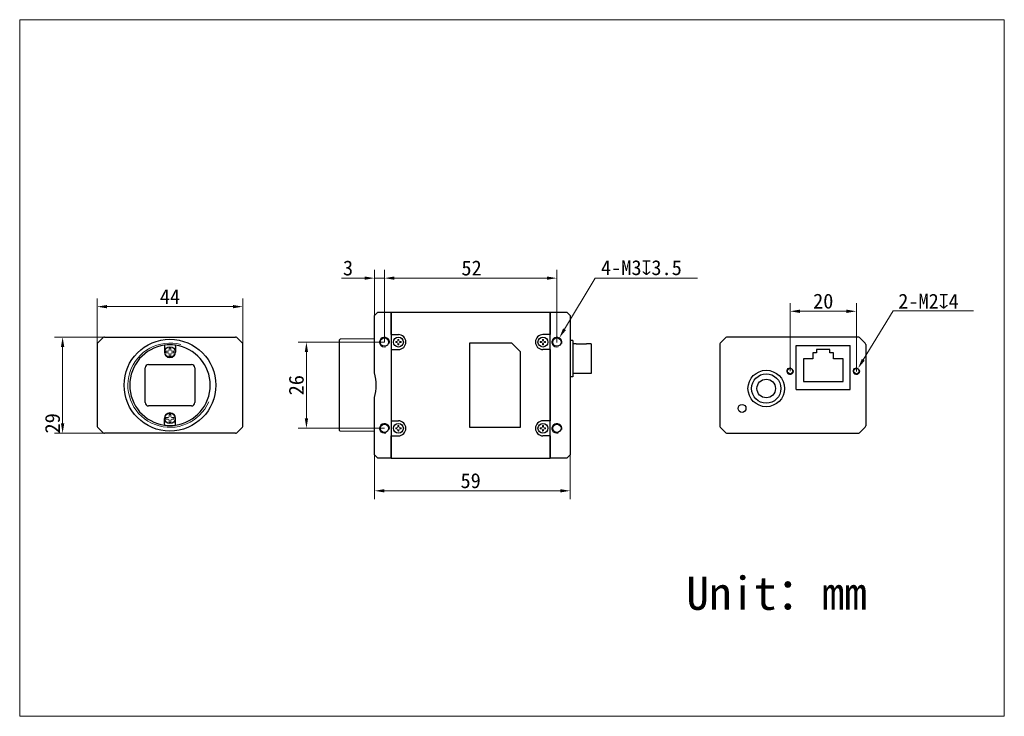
# Model space of a CAD drawing. Header units: millimetres. Extents: x -1 to 296, y -2 to 208.
import ezdxf

# ---------------------------------------------------------------- set-up
doc = ezdxf.new("R2010")
doc.units = ezdxf.units.MM
doc.header["$LTSCALE"] = 16.335
doc.header["$PDMODE"] = 3
doc.header["$PDSIZE"] = 8
doc.layers.get('0').update_dxf_attribs({"linetype": 'CONTINUOUS'})
doc.layers.get('Defpoints').update_dxf_attribs({"linetype": 'CONTINUOUS'})
for name, color, linetype in [('ASM_DXF_FORMAT', 7, 'CONTINUOUS'), ('BRACKET_GLASDXF_CONTINUOUS_LINE', 7, 'CONTINUOUS'), ('D-01-34-26-0DXF_CONTINUOUS_LINE', 7, 'CONTINUOUS'), ('HR10A-7R-6PBDXF_CONTINUOUS_LINE', 7, 'CONTINUOUS'), ('RJ45-B563S-LDXF_CONTINUOUS_LINE', 7, 'CONTINUOUS'), ('SC-CM2X3B_DXF_CONTINUOUS_LINE', 7, 'CONTINUOUS'), ('SC-T1M2X3B_DXF_CONTINUOUS_LINE', 7, 'CONTINUOUS')]:
    doc.layers.add(name, color=color, linetype=linetype)
doc.styles.get("Standard").update_dxf_attribs({"font": 'simfang.ttf'})
doc.dimstyles.new('DIMSTYLE_2', dxfattribs={"dimtxt": 4.5, "dimasz": 3, "dimexe": 2.5, "dimexo": 0, "dimgap": 0.75, "dimtad": 1, "dimdsep": 46, "dimtxsty": 'STANDARD', "dimblk": '_FILLED', "dimcen": 0.09, "dimclrd": 8, "dimclre": 8, "dimclrt": 7, "dimadec": 0, "dimazin": 0, "dimtp": 0.05, "dimtm": 0.05, "dimtfac": 1, "dimtofl": 0, "dimtmove": 0, "dimatfit": 3, "dimldrblk": '_FILLED', "dimfxl": 1, "dimtolj": 1, "dimlwd": 15, "dimlwe": 15, "dimarcsym": 0})

# ---------------------------------------------------------------- blocks, each defined once
blk = doc.blocks.new('_FILLED')
at = {"color": 0, "linetype": 'ByBlock'}
blk.add_solid([(0, 0), (-1, 0.167), (-1, -0.167)], dxfattribs=at)
blk = doc.blocks.new('*D1')
at = {"layer": 'D-01-34-26-0DXF_CONTINUOUS_LINE', "color": 8, "linetype": 'Continuous', "lineweight": 15, "transparency": 16777216}
for p, q in [((106.45, 77.28), (106.45, 63.94)), ((165.45, 77.28), (165.45, 63.94)), ((162.45, 66.44), (109.45, 66.44))]:
    blk.add_line(p, q, dxfattribs=at)
at = {"layer": 'Defpoints', "color": 0, "linetype": 'Continuous', "transparency": 16777216}
for p in [(106.45, 77.28), (165.45, 77.28), (106.45, 66.44)]:
    blk.add_point(p, dxfattribs=at)
at = {"layer": 'D-01-34-26-0DXF_CONTINUOUS_LINE', "color": 8, "linetype": 'Continuous', "lineweight": 15, "transparency": 16777216, "xscale": 3, "yscale": 3, "zscale": 3, "rotation": 180}
blk.add_blockref('_FILLED', (106.45, 66.44), dxfattribs=at)
at = {"layer": 'D-01-34-26-0DXF_CONTINUOUS_LINE', "color": 8, "linetype": 'Continuous', "lineweight": 15, "transparency": 16777216, "xscale": 3, "yscale": 3, "zscale": 3}
blk.add_blockref('_FILLED', (165.45, 66.44), dxfattribs=at)
at = {"layer": 'D-01-34-26-0DXF_CONTINUOUS_LINE', "color": 7, "linetype": 'Continuous', "lineweight": 15, "transparency": 16777216, "insert": (135.45, 69.47), "char_height": 4.5, "attachment_point": 5}
blk.add_mtext('\\A1;59', dxfattribs=at)
blk = doc.blocks.new('*D2')
at = {"layer": 'D-01-34-26-0DXF_CONTINUOUS_LINE', "color": 8, "linetype": 'Continuous', "lineweight": 15, "transparency": 16777216}
for p, q in [((109.45, 111.28), (109.45, 133.06)), ((161.45, 111.28), (161.45, 133.06)), ((158.45, 130.56), (112.45, 130.56))]:
    blk.add_line(p, q, dxfattribs=at)
at = {"layer": 'Defpoints', "color": 0, "linetype": 'Continuous', "transparency": 16777216}
for p in [(109.45, 130.56), (109.45, 111.28), (161.45, 111.28)]:
    blk.add_point(p, dxfattribs=at)
at = {"layer": 'D-01-34-26-0DXF_CONTINUOUS_LINE', "color": 8, "linetype": 'Continuous', "lineweight": 15, "transparency": 16777216, "xscale": 3, "yscale": 3, "zscale": 3, "rotation": 180}
blk.add_blockref('_FILLED', (109.45, 130.56), dxfattribs=at)
at = {"layer": 'D-01-34-26-0DXF_CONTINUOUS_LINE', "color": 8, "linetype": 'Continuous', "lineweight": 15, "transparency": 16777216, "xscale": 3, "yscale": 3, "zscale": 3}
blk.add_blockref('_FILLED', (161.45, 130.56), dxfattribs=at)
at = {"layer": 'D-01-34-26-0DXF_CONTINUOUS_LINE', "color": 7, "linetype": 'Continuous', "lineweight": 15, "transparency": 16777216, "insert": (135.72, 133.59), "char_height": 4.5, "attachment_point": 5}
blk.add_mtext('\\A1;52', dxfattribs=at)
blk = doc.blocks.new('*D3')
at = {"layer": 'D-01-34-26-0DXF_CONTINUOUS_LINE', "color": 8, "linetype": 'Continuous', "lineweight": 15, "transparency": 16777216}
for p, q in [((106.45, 113.78), (106.45, 133.06)), ((109.45, 111.28), (109.45, 133.06)), ((103.45, 130.56), (96.46, 130.56)), ((109.45, 130.56), (106.45, 130.56)), ((112.45, 130.56), (115.45, 130.56))]:
    blk.add_line(p, q, dxfattribs=at)
at = {"layer": 'Defpoints', "color": 0, "linetype": 'Continuous', "transparency": 16777216}
for p in [(109.45, 130.56), (106.45, 113.78), (109.45, 111.28)]:
    blk.add_point(p, dxfattribs=at)
at = {"layer": 'D-01-34-26-0DXF_CONTINUOUS_LINE', "color": 8, "linetype": 'Continuous', "lineweight": 15, "transparency": 16777216, "xscale": 3, "yscale": 3, "zscale": 3}
blk.add_blockref('_FILLED', (106.45, 130.56), dxfattribs=at)
at = {"layer": 'D-01-34-26-0DXF_CONTINUOUS_LINE', "color": 8, "linetype": 'Continuous', "lineweight": 15, "transparency": 16777216, "xscale": 3, "yscale": 3, "zscale": 3, "rotation": 180}
blk.add_blockref('_FILLED', (109.45, 130.56), dxfattribs=at)
at = {"layer": 'D-01-34-26-0DXF_CONTINUOUS_LINE', "color": 7, "linetype": 'Continuous', "lineweight": 15, "transparency": 16777216, "insert": (98.46, 133.59), "char_height": 4.5, "attachment_point": 5}
blk.add_mtext('\\A1;3', dxfattribs=at)
blk = doc.blocks.new('*D4')
at = {"color": 8, "linetype": 'Continuous', "lineweight": 15, "transparency": 16777216}
for p, q in [((173.01, 130.59), (163.76, 115.14)), ((161.36, 111.28), (161.54, 111.28)), ((161.45, 111.19), (161.45, 111.37))]:
    blk.add_line(p, q, dxfattribs=at)
at = {"layer": 'Defpoints', "color": 0, "linetype": 'Continuous', "transparency": 16777216}
for p in [(160.68, 109.99), (162.22, 112.57)]:
    blk.add_point(p, dxfattribs=at)
at = {"color": 8, "linetype": 'Continuous', "lineweight": 15, "transparency": 16777216, "xscale": 3, "yscale": 3, "zscale": 3, "rotation": 239.1101778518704}
blk.add_blockref('_FILLED', (162.22, 112.57), dxfattribs=at)
at = {"color": 7, "linetype": 'Continuous', "lineweight": 15, "transparency": 16777216, "insert": (169.54, 130.63), "char_height": 4.5, "attachment_point": 5, "rotation": 59.1102}
blk.add_mtext('\\A1;{\\fMS PGothic|b0|i0|c134|p34; }', dxfattribs=at)
blk = doc.blocks.new('*D5')
at = {"color": 8, "linetype": 'Continuous', "lineweight": 15, "transparency": 16777216}
for p, q in [((28.19, 112.78), (9.87, 112.78)), ((12.37, 109.78), (12.37, 86.78)), ((28.36, 83.78), (9.87, 83.78))]:
    blk.add_line(p, q, dxfattribs=at)
at = {"layer": 'Defpoints', "color": 0, "linetype": 'Continuous', "transparency": 16777216}
for p in [(28.19, 112.78), (12.37, 83.78), (28.36, 83.78)]:
    blk.add_point(p, dxfattribs=at)
at = {"color": 8, "linetype": 'Continuous', "lineweight": 15, "transparency": 16777216, "xscale": 3, "yscale": 3, "zscale": 3}
for p, rotation in [((12.37, 112.78), 90), ((12.37, 83.78), 270)]:
    blk.add_blockref('_FILLED', p, dxfattribs=dict(at, rotation=rotation))
at = {"color": 7, "linetype": 'Continuous', "lineweight": 15, "transparency": 16777216, "insert": (9.34, 86.78), "char_height": 4.5, "attachment_point": 5, "rotation": 90}
blk.add_mtext('\\A1;29', dxfattribs=at)
blk = doc.blocks.new('*D6')
at = {"color": 8, "linetype": 'Continuous', "lineweight": 15, "transparency": 16777216}
for p, q in [((22.75, 108.78), (22.75, 124.46)), ((63.75, 121.96), (25.75, 121.96)), ((66.75, 108.28), (66.75, 124.46))]:
    blk.add_line(p, q, dxfattribs=at)
at = {"layer": 'Defpoints', "color": 0, "linetype": 'Continuous', "transparency": 16777216}
for p in [(22.75, 121.96), (22.75, 108.78), (66.75, 108.28)]:
    blk.add_point(p, dxfattribs=at)
at = {"color": 8, "linetype": 'Continuous', "lineweight": 15, "transparency": 16777216, "xscale": 3, "yscale": 3, "zscale": 3, "rotation": 180}
blk.add_blockref('_FILLED', (22.75, 121.96), dxfattribs=at)
at = {"color": 8, "linetype": 'Continuous', "lineweight": 15, "transparency": 16777216, "xscale": 3, "yscale": 3, "zscale": 3}
blk.add_blockref('_FILLED', (66.75, 121.96), dxfattribs=at)
at = {"color": 7, "linetype": 'Continuous', "lineweight": 15, "transparency": 16777216, "insert": (44.75, 124.96), "char_height": 4.5, "attachment_point": 5}
blk.add_mtext('\\A1;44', dxfattribs=at)
blk = doc.blocks.new('*D7')
at = {"color": 8, "linetype": 'Continuous', "lineweight": 15, "transparency": 16777216}
for p, q in [((109.45, 111.28), (83.41, 111.28)), ((85.91, 108.28), (85.91, 88.28)), ((109.45, 85.28), (83.41, 85.28))]:
    blk.add_line(p, q, dxfattribs=at)
at = {"layer": 'Defpoints', "color": 0, "linetype": 'Continuous', "transparency": 16777216}
for p in [(109.45, 111.28), (85.91, 85.28), (109.45, 85.28)]:
    blk.add_point(p, dxfattribs=at)
at = {"color": 8, "linetype": 'Continuous', "lineweight": 15, "transparency": 16777216, "xscale": 3, "yscale": 3, "zscale": 3}
for p, rotation in [((85.91, 111.28), 90), ((85.91, 85.28), 270)]:
    blk.add_blockref('_FILLED', p, dxfattribs=dict(at, rotation=rotation))
at = {"color": 7, "linetype": 'Continuous', "lineweight": 15, "transparency": 16777216, "insert": (82.88, 98.28), "char_height": 4.5, "attachment_point": 5, "rotation": 90}
blk.add_mtext('\\A1;26', dxfattribs=at)
blk = doc.blocks.new('*D8')
at = {"color": 8, "linetype": 'Continuous', "lineweight": 15, "transparency": 16777216}
for p, q in [((231.8, 102.53), (231.8, 123.06)), ((251.8, 102.53), (251.8, 123.06)), ((234.8, 120.56), (248.8, 120.56))]:
    blk.add_line(p, q, dxfattribs=at)
at = {"layer": 'Defpoints', "color": 0, "linetype": 'Continuous', "transparency": 16777216}
for p in [(251.8, 120.56), (231.8, 102.53), (251.8, 102.53)]:
    blk.add_point(p, dxfattribs=at)
at = {"color": 8, "linetype": 'Continuous', "lineweight": 15, "transparency": 16777216, "xscale": 3, "yscale": 3, "zscale": 3, "rotation": 180}
blk.add_blockref('_FILLED', (231.8, 120.56), dxfattribs=at)
at = {"color": 8, "linetype": 'Continuous', "lineweight": 15, "transparency": 16777216, "xscale": 3, "yscale": 3, "zscale": 3}
blk.add_blockref('_FILLED', (251.8, 120.56), dxfattribs=at)
at = {"color": 7, "linetype": 'Continuous', "lineweight": 15, "transparency": 16777216, "insert": (241.8, 123.59), "char_height": 4.5, "attachment_point": 5}
blk.add_mtext('\\A1;20', dxfattribs=at)
blk = doc.blocks.new('*D9')
at = {"color": 8, "linetype": 'Continuous', "lineweight": 15, "transparency": 16777216}
for p, q in [((262.86, 120.73), (253.88, 105.95)), ((251.71, 102.53), (251.89, 102.53)), ((251.8, 102.44), (251.8, 102.62))]:
    blk.add_line(p, q, dxfattribs=at)
at = {"layer": 'Defpoints', "color": 0, "linetype": 'Continuous', "transparency": 16777216}
for p in [(251.28, 101.68), (252.32, 103.38)]:
    blk.add_point(p, dxfattribs=at)
at = {"color": 8, "linetype": 'Continuous', "lineweight": 15, "transparency": 16777216, "xscale": 3, "yscale": 3, "zscale": 3, "rotation": 238.7115125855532}
blk.add_blockref('_FILLED', (252.32, 103.38), dxfattribs=at)
at = {"color": 7, "linetype": 'Continuous', "lineweight": 30, "transparency": 16777216, "insert": (259.39, 120.79), "char_height": 4.5, "attachment_point": 5, "rotation": 58.7115}
blk.add_mtext('\\A1;{\\fMS PGothic|b0|i0|c134|p34; }', dxfattribs=at)

msp = doc.modelspace()

# ---------------------------------------------------------------- linework, layer by layer
at = {"color": 8, "linetype": 'Continuous', "lineweight": 15}
for p, q in [((173.008, 130.593), (203.857, 130.593)), ((262.859, 120.728), (287.116, 120.728))]:
    msp.add_line(p, q, dxfattribs=at)
at = {"layer": 'ASM_DXF_FORMAT', "color": 7, "linetype": 'Continuous', "lineweight": 15}
for p, q in [((-0.579, -1.535), (-0.579, 208.465)), ((-0.579, 208.465), (296.421, 208.465)), ((296.421, -1.535), (296.421, 208.465)), ((-0.579, -1.535), (296.421, -1.535))]:
    msp.add_line(p, q, dxfattribs=at)
at = {"layer": 'BRACKET_GLASDXF_CONTINUOUS_LINE', "color": 7, "linetype": 'Continuous', "lineweight": 30}
for p, q in [((43.12, 110.018), (43.12, 108.28)), ((46.382, 110.018), (46.382, 108.28)), ((38.251, 104.53), (51.251, 104.53)), ((37.251, 93.03), (37.251, 103.53)), ((52.251, 103.53), (52.251, 93.03)), ((51.251, 92.03), (38.251, 92.03)), ((43.12, 86.543), (43.12, 88.28)), ((46.382, 86.543), (46.382, 88.28))]:
    msp.add_line(p, q, dxfattribs=at)
for centre, radius, start, end in [((44.751, 98.28), 12.15, 97.6419, 262.3581), ((44.751, 98.28), 12.15, 82.4329, 97.5671), ((44.751, 98.28), 12.15, 277.6419, 82.3581), ((44.751, 108.28), 1.631, 180, 0), ((38.251, 103.53), 1, 90, 180), ((51.251, 103.53), 1, 0, 90), ((38.251, 93.03), 1, 180, 270), ((51.251, 93.03), 1, 270, 0), ((44.751, 88.28), 1.631, 0, 180), ((44.751, 98.28), 12.15, 262.4329, 277.5671)]:
    msp.add_arc(centre, radius, start, end, dxfattribs=at)
for points, knots in [([(43.135, 110.322), (43.135, 110.322), (43.133, 110.32), (43.132, 110.315), (43.13, 110.308), (43.128, 110.292), (43.126, 110.267), (43.124, 110.229), (43.122, 110.184), (43.12, 110.112), (43.12, 110.056), (43.12, 110.018)], [0, 0, 0, 0, 0.007483, 0.0233819, 0.0482984, 0.0821762, 0.1756834, 0.3000809, 0.4507134, 0.6220427, 1, 1, 1, 1]), ([(46.382, 110.018), (46.382, 110.056), (46.382, 110.112), (46.38, 110.184), (46.378, 110.229), (46.376, 110.267), (46.374, 110.292), (46.372, 110.308), (46.37, 110.315), (46.369, 110.32), (46.367, 110.322), (46.367, 110.322)], [0, 0, 0, 0, 0.3779573, 0.5492866, 0.6999191, 0.8243166, 0.9178238, 0.9517016, 0.9766181, 0.992517, 1, 1, 1, 1]), ([(43.12, 86.543), (43.12, 86.505), (43.12, 86.449), (43.122, 86.377), (43.124, 86.332), (43.126, 86.294), (43.128, 86.268), (43.13, 86.253), (43.132, 86.245), (43.133, 86.241), (43.135, 86.238), (43.135, 86.238)], [0, 0, 0, 0, 0.3779573, 0.5492866, 0.6999191, 0.8243166, 0.9178238, 0.9517016, 0.9766181, 0.992517, 1, 1, 1, 1]), ([(46.367, 86.238), (46.367, 86.238), (46.369, 86.241), (46.37, 86.245), (46.372, 86.253), (46.374, 86.268), (46.376, 86.294), (46.378, 86.332), (46.38, 86.377), (46.382, 86.449), (46.382, 86.505), (46.382, 86.543)], [0, 0, 0, 0, 0.007483, 0.0233819, 0.0482984, 0.0821762, 0.1756834, 0.3000809, 0.4507134, 0.6220427, 1, 1, 1, 1])]:
    msp.add_open_spline(points, degree=3, knots=knots, dxfattribs=at)
at = {"layer": 'D-01-34-26-0DXF_CONTINUOUS_LINE', "color": 7, "linetype": 'Continuous', "lineweight": 30}
for p, q in [((107.455, 120.28), (106.455, 119.28)), ((106.455, 101.988), (106.455, 119.28)), ((107.455, 120.28), (111.455, 120.28)), ((111.455, 120.28), (159.455, 120.28)), ((111.455, 113.544), (111.455, 120.28)), ((111.455, 120.134), (111.455, 76.28)), ((159.455, 120.28), (159.455, 113.544)), ((159.455, 76.427), (159.455, 120.28)), ((159.455, 120.28), (164.455, 120.28)), ((164.455, 120.28), (165.455, 119.28)), ((165.455, 119.28), (165.455, 77.28)), ((111.455, 113.544), (113.655, 113.544)), ((159.455, 113.544), (157.255, 113.544)), ((22.751, 110.573), (22.751, 85.987)), ((24.605, 112.634), (22.897, 110.927)), ((24.958, 112.78), (64.544, 112.78)), ((66.605, 110.927), (64.897, 112.634)), ((66.751, 85.987), (66.751, 110.573)), ((95.925, 111.914), (96.125, 112.118)), ((95.925, 84.647), (95.925, 111.914)), ((106.455, 112.28), (96.125, 112.118)), ((147.855, 110.98), (135.055, 110.98)), ((135.055, 110.98), (135.055, 85.58)), ((147.855, 110.98), (150.455, 108.38)), ((210.604, 110.573), (210.604, 85.987)), ((212.457, 112.634), (210.75, 110.927)), ((252.397, 112.78), (212.811, 112.78)), ((254.457, 110.927), (252.75, 112.634)), ((254.604, 110.573), (254.604, 85.987)), ((111.455, 109.016), (113.655, 109.016)), ((111.455, 109.016), (111.455, 87.544)), ((150.455, 85.58), (150.455, 108.38)), ((159.455, 109.016), (157.255, 109.016)), ((159.455, 109.016), (159.455, 87.544)), ((106.455, 77.28), (106.455, 94.572)), ((111.455, 87.544), (113.655, 87.544)), ((113.655, 87.544), (113.655, 87.53)), ((159.455, 87.544), (157.255, 87.544)), ((22.897, 85.634), (24.605, 83.927)), ((64.544, 83.78), (24.958, 83.78)), ((64.897, 83.927), (66.605, 85.634)), ((95.925, 84.647), (96.125, 84.443)), ((106.455, 84.28), (96.125, 84.443)), ((135.055, 85.58), (150.455, 85.58)), ((210.75, 85.634), (212.457, 83.927)), ((212.811, 83.78), (252.397, 83.78)), ((252.75, 83.927), (254.457, 85.634)), ((111.455, 83.016), (113.655, 83.016)), ((111.455, 76.28), (111.455, 83.016)), ((159.455, 83.016), (157.255, 83.016)), ((159.455, 83.016), (159.455, 76.28)), ((107.455, 76.28), (106.455, 77.28)), ((165.455, 77.28), (164.455, 76.28)), ((111.455, 76.28), (107.455, 76.28)), ((111.455, 76.28), (159.455, 76.28)), ((164.455, 76.28), (159.455, 76.28))]:
    msp.add_line(p, q, dxfattribs=at)
for centre, radius in [((44.751, 98.28), 13.837), ((109.455, 111.28), 1.25), ((161.455, 111.28), 1.25), ((231.8, 102.53), 0.8), ((251.8, 102.53), 0.8), ((217.304, 91.28), 1.2), ((109.455, 85.28), 1.25), ((161.455, 85.28), 1.25)]:
    msp.add_circle(centre, radius, dxfattribs=at)
for centre, radius, start, end in [((113.655, 111.28), 2.264, 270, 90), ((157.255, 111.28), 2.264, 90, 270), ((23.251, 110.573), 0.5, 135, 180), ((24.958, 112.28), 0.5, 90, 135), ((64.544, 112.28), 0.5, 45, 90), ((66.251, 110.573), 0.5, 0, 45), ((211.104, 110.573), 0.5, 135, 180), ((212.811, 112.28), 0.5, 90, 135), ((252.397, 112.28), 0.5, 45, 90), ((254.104, 110.573), 0.5, 0, 45), ((113.655, 85.28), 2.264, 270, 90), ((157.255, 85.28), 2.264, 90, 270), ((23.251, 85.987), 0.5, 180, 225), ((24.958, 84.28), 0.5, 225, 270), ((64.544, 84.28), 0.5, 270, 315), ((66.251, 85.987), 0.5, 315, 0), ((211.104, 85.987), 0.5, 180, 225), ((212.811, 84.28), 0.5, 225, 270), ((252.397, 84.28), 0.5, 270, 315), ((254.104, 85.987), 0.5, 315, 0)]:
    msp.add_arc(centre, radius, start, end, dxfattribs=at)
at = {"layer": 'D-01-34-26-0DXF_CONTINUOUS_LINE', "color": 7, "linetype": 'Continuous', "lineweight": 15}
for centre, radius, start, end in [((44.751, 98.28), 12.7, 75, 336.79134), ((109.455, 111.28), 1.5, 345, 285), ((161.455, 111.28), 1.5, 345, 285), ((231.8, 102.53), 1, 75, 15), ((251.8, 102.53), 1, 75, 15), ((109.455, 85.28), 1.5, 345, 285), ((161.455, 85.28), 1.5, 345, 285)]:
    msp.add_arc(centre, radius, start, end, dxfattribs=at)
at = {"layer": 'D-01-34-26-0DXF_CONTINUOUS_LINE', "color": 7, "linetype": 'Continuous', "lineweight": 30}
msp.add_ellipse((93.195, 98.28), major_axis=(-13.769, 0), ratio=0.9998476, start_param=-3.4143186, end_param=-2.8688667, dxfattribs=at)
at = {"layer": 'HR10A-7R-6PBDXF_CONTINUOUS_LINE', "color": 7, "linetype": 'Continuous', "lineweight": 30}
for p, q in [((166.255, 111.781), (165.455, 111.781)), ((166.255, 111.781), (166.255, 100.781)), ((167.255, 110.706), (166.255, 110.706)), ((167.255, 110.706), (167.255, 110.642)), ((170.355, 110.642), (167.255, 110.642)), ((170.355, 110.642), (170.355, 110.706)), ((171.755, 110.706), (170.355, 110.706)), ((171.755, 110.706), (171.755, 101.856)), ((167.255, 101.856), (166.255, 101.856)), ((167.255, 101.92), (167.255, 101.856)), ((167.255, 101.92), (170.355, 101.92)), ((170.355, 101.856), (170.355, 101.92)), ((171.755, 101.856), (170.355, 101.856)), ((166.255, 100.781), (165.455, 100.781))]:
    msp.add_line(p, q, dxfattribs=at)
for radius in [5.5, 4.425, 2.8]:
    msp.add_circle((224.604, 97.28), radius, dxfattribs=at)
at = {"layer": 'RJ45-B563S-LDXF_CONTINUOUS_LINE', "color": 7, "linetype": 'Continuous', "lineweight": 30}
for p, q in [((233.675, 110.23), (249.925, 110.23)), ((233.675, 96.98), (233.675, 110.23)), ((249.925, 96.98), (249.925, 110.23)), ((239.8, 108.03), (238.7, 108.03)), ((238.7, 108.03), (238.7, 106.23)), ((243.8, 109.03), (239.8, 109.03)), ((239.8, 109.03), (239.8, 108.03)), ((243.8, 108.03), (243.8, 109.03)), ((244.9, 108.03), (243.8, 108.03)), ((244.9, 106.23), (244.9, 108.03)), ((238.7, 106.23), (235.8, 106.23)), ((235.8, 106.23), (235.8, 99.43)), ((247.8, 106.23), (244.9, 106.23)), ((247.8, 99.43), (247.8, 106.23)), ((235.8, 99.43), (247.8, 99.43)), ((233.675, 96.98), (249.925, 96.98))]:
    msp.add_line(p, q, dxfattribs=at)
at = {"layer": 'SC-CM2X3B_DXF_CONTINUOUS_LINE', "color": 7, "linetype": 'Continuous', "lineweight": 15}
for p, q in [((43.551, 108.53), (43.551, 108.03)), ((43.551, 108.53), (44.201, 108.53)), ((43.551, 108.03), (44.201, 108.03)), ((44.501, 108.83), (44.501, 109.48)), ((44.501, 109.48), (45.001, 109.48)), ((44.501, 107.08), (44.501, 107.73)), ((44.501, 107.08), (45.001, 107.08)), ((45.001, 108.83), (45.001, 109.48)), ((45.001, 107.08), (45.001, 107.73)), ((45.301, 108.53), (45.951, 108.53)), ((45.301, 108.03), (45.951, 108.03)), ((45.951, 108.53), (45.951, 108.03)), ((44.501, 88.83), (44.501, 89.48)), ((44.501, 89.48), (45.001, 89.48)), ((45.001, 88.83), (45.001, 89.48)), ((43.551, 88.53), (43.551, 88.03)), ((43.551, 88.53), (44.201, 88.53)), ((43.551, 88.03), (44.201, 88.03)), ((44.501, 87.08), (44.501, 87.73)), ((44.501, 87.08), (45.001, 87.08)), ((45.001, 87.08), (45.001, 87.73)), ((45.301, 88.53), (45.951, 88.53)), ((45.301, 88.03), (45.951, 88.03)), ((45.951, 88.53), (45.951, 88.03))]:
    msp.add_line(p, q, dxfattribs=at)
at = {"layer": 'SC-CM2X3B_DXF_CONTINUOUS_LINE', "color": 7, "linetype": 'Continuous', "lineweight": 30}
for centre in [(44.751, 108.28), (44.751, 88.28)]:
    msp.add_circle(centre, 1.594, dxfattribs=at)
at = {"layer": 'SC-CM2X3B_DXF_CONTINUOUS_LINE', "color": 7, "linetype": 'Continuous', "lineweight": 15}
for centre, start, end in [((44.201, 108.83), 270, 0), ((44.201, 107.73), 0, 90), ((45.301, 108.83), 180, 270), ((45.301, 107.73), 90, 180), ((44.201, 88.83), 270, 0), ((44.201, 87.73), 0, 90), ((45.301, 88.83), 180, 270), ((45.301, 87.73), 90, 180)]:
    msp.add_arc(centre, 0.3, start, end, dxfattribs=at)
at = {"layer": 'SC-T1M2X3B_DXF_CONTINUOUS_LINE', "color": 7, "linetype": 'Continuous', "lineweight": 15}
for p, q in [((112.847, 111.43), (113.205, 111.43)), ((112.847, 111.13), (113.205, 111.13)), ((113.505, 112.088), (113.505, 111.73)), ((113.505, 110.83), (113.505, 110.473)), ((113.805, 112.088), (113.805, 111.73)), ((113.805, 110.83), (113.805, 110.473)), ((114.105, 111.43), (114.462, 111.43)), ((114.105, 111.13), (114.462, 111.13)), ((156.447, 111.43), (156.805, 111.43)), ((156.447, 111.13), (156.805, 111.13)), ((157.105, 112.088), (157.105, 111.73)), ((157.105, 110.83), (157.105, 110.473)), ((157.405, 112.088), (157.405, 111.73)), ((157.405, 110.83), (157.405, 110.473)), ((157.705, 111.43), (158.062, 111.43)), ((157.705, 111.13), (158.062, 111.13)), ((112.847, 85.43), (113.205, 85.43)), ((112.847, 85.13), (113.205, 85.13)), ((113.505, 86.088), (113.505, 85.73)), ((113.505, 84.83), (113.505, 84.473)), ((113.805, 86.088), (113.805, 85.73)), ((113.805, 84.83), (113.805, 84.473)), ((114.105, 85.43), (114.462, 85.43)), ((114.105, 85.13), (114.462, 85.13)), ((156.447, 85.43), (156.805, 85.43)), ((156.447, 85.13), (156.805, 85.13)), ((157.105, 86.088), (157.105, 85.73)), ((157.105, 84.83), (157.105, 84.473)), ((157.405, 86.088), (157.405, 85.73)), ((157.405, 84.83), (157.405, 84.473)), ((157.705, 85.43), (158.062, 85.43)), ((157.705, 85.13), (158.062, 85.13))]:
    msp.add_line(p, q, dxfattribs=at)
at = {"layer": 'SC-T1M2X3B_DXF_CONTINUOUS_LINE', "color": 7, "linetype": 'Continuous', "lineweight": 30}
for centre in [(113.655, 111.28), (157.255, 111.28), (113.655, 85.28), (157.255, 85.28)]:
    msp.add_circle(centre, 1.5, dxfattribs=at)
at = {"layer": 'SC-T1M2X3B_DXF_CONTINUOUS_LINE', "color": 7, "linetype": 'Continuous', "lineweight": 15}
for centre, radius, start, end in [((117.263, 111.28), 4.418, 178.05461, 181.94539), ((113.205, 111.73), 0.3, 270, 0), ((113.205, 110.83), 0.3, 0, 90), ((113.655, 107.671), 4.419, 88.05482, 91.94518), ((113.655, 114.889), 4.419, 268.05482, 271.94518), ((114.105, 111.73), 0.3, 180, 270), ((114.105, 110.83), 0.3, 90, 180), ((110.047, 111.28), 4.418, 358.05461, 1.94539), ((160.863, 111.28), 4.418, 178.05461, 181.94539), ((156.805, 111.73), 0.3, 270, 0), ((156.805, 110.83), 0.3, 0, 90), ((157.255, 107.671), 4.419, 88.05482, 91.94518), ((157.255, 114.889), 4.419, 268.05482, 271.94518), ((157.705, 111.73), 0.3, 180, 270), ((157.705, 110.83), 0.3, 90, 180), ((153.647, 111.28), 4.418, 358.05461, 1.94539), ((117.263, 85.28), 4.418, 178.05461, 181.94539), ((113.205, 85.73), 0.3, 270, 0), ((113.205, 84.83), 0.3, 0, 90), ((113.655, 81.671), 4.419, 88.05482, 91.94518), ((113.655, 88.889), 4.419, 268.05482, 271.94518), ((114.105, 85.73), 0.3, 180, 270), ((114.105, 84.83), 0.3, 90, 180), ((110.047, 85.28), 4.418, 358.05461, 1.94539), ((160.863, 85.28), 4.418, 178.05461, 181.94539), ((156.805, 85.73), 0.3, 270, 0), ((156.805, 84.83), 0.3, 0, 90), ((157.255, 81.671), 4.419, 88.05482, 91.94518), ((157.255, 88.889), 4.419, 268.05482, 271.94518), ((157.705, 85.73), 0.3, 180, 270), ((157.705, 84.83), 0.3, 90, 180), ((153.647, 85.28), 4.418, 358.05461, 1.94539)]:
    msp.add_arc(centre, radius, start, end, dxfattribs=at)

# ---------------------------------------------------------------- texts
at = {"color": 7, "linetype": 'Continuous', "lineweight": 15, "char_height": 4.5, "attachment_point": 1}
for s, insert in [('4-M3{\\A1;\\Fgdt|c134;\\C7;x\\fFangSong|b0|i0|c134|p49;3.5}', (174.763, 135.973)), ('2-M2{\\A1;\\Fgdt|c134;x\\fFangSong|b0|i0|c134|p49;4}', (264.413, 125.848))]:
    msp.add_mtext_dynamic_manual_height_columns(s, width=26.18951, gutter_width=30, heights=[5.86], dxfattribs=dict(at, insert=insert))
at = {"insert": (200.501, 40.561), "char_height": 10, "attachment_point": 1}
msp.add_mtext_dynamic_manual_height_columns('Unit：mm', width=63.84355, gutter_width=1, heights=[0], dxfattribs=at)

# ---------------------------------------------------------------- dimensions: what is measured, and where the dimension line sits
at = {"color": 7, "linetype": 'Continuous', "lineweight": 15}
dim = msp.add_linear_dim(base=(22.751, 121.961), p1=(66.751, 108.277), p2=(22.751, 108.785), dimstyle='DIMSTYLE_2', dxfattribs=at)
dim.commit()
dim.dimension.update_dxf_attribs({"geometry": '*D6', "text_midpoint": (44.751, 121.961), "dimtype": 160})
dim = msp.add_diameter_dim_2p(p1=(160.685, 109.993), p2=(162.225, 112.568), text='{\\fMS PGothic|b0|i0|c134|p34; }', dimstyle='DIMSTYLE_2', dxfattribs=at)
dim.commit()
dim.dimension.update_dxf_attribs({"geometry": '*D4', "text_midpoint": (172.111, 129.093), "dimtype": 163})
for base, p1, p2, angle, picture, middle in [((251.8, 120.564), (231.8, 102.53), (251.8, 102.53), 180, '*D8', (241.8, 120.564)), ((12.368, 83.78), (28.19, 112.78), (28.359, 83.78), 270, '*D5', (12.368, 86.78))]:
    dim = msp.add_linear_dim(base=base, p1=p1, p2=p2, angle=angle, dimstyle='DIMSTYLE_2', dxfattribs=at)
    dim.commit()
    dim.dimension.update_dxf_attribs({"geometry": picture, "text_midpoint": middle, "dimtype": 160})
at = {"color": 7, "linetype": 'Continuous', "lineweight": 30}
dim = msp.add_diameter_dim_2p(p1=(251.28, 101.676), p2=(252.319, 103.385), text='{\\fMS PGothic|b0|i0|c134|p34; }', dimstyle='DIMSTYLE_2', dxfattribs=at)
dim.commit()
dim.dimension.update_dxf_attribs({"geometry": '*D9', "text_midpoint": (261.952, 119.235), "dimtype": 163})
at = {"color": 7, "linetype": 'Continuous', "lineweight": 15}
dim = msp.add_linear_dim(base=(85.908, 85.28), p1=(109.455, 111.28), p2=(109.455, 85.28), angle=90, dimstyle='DIMSTYLE_2', dxfattribs=at)
dim.commit()
dim.dimension.update_dxf_attribs({"geometry": '*D7', "text_midpoint": (82.882, 98.28)})
at = {"layer": 'D-01-34-26-0DXF_CONTINUOUS_LINE', "color": 7, "linetype": 'Continuous', "lineweight": 15}
dim = msp.add_linear_dim(base=(109.455, 130.559), p1=(106.455, 113.777), p2=(109.455, 111.28), angle=180, dimstyle='DIMSTYLE_2', override={"dimtofl": 1}, dxfattribs=at)
dim.commit()
dim.dimension.update_dxf_attribs({"geometry": '*D3', "text_midpoint": (98.458, 130.559), "dimtype": 160})
for base, p1, p2, picture, middle in [((109.455, 130.559), (161.455, 111.28), (109.455, 111.28), '*D2', (135.721, 130.559)), ((106.455, 66.445), (165.455, 77.28), (106.455, 77.28), '*D1', (135.455, 66.445))]:
    dim = msp.add_linear_dim(base=base, p1=p1, p2=p2, angle=180, dimstyle='DIMSTYLE_2', dxfattribs=at)
    dim.commit()
    dim.dimension.update_dxf_attribs({"geometry": picture, "text_midpoint": middle, "dimtype": 160})

doc.saveas('drawing.dxf')
